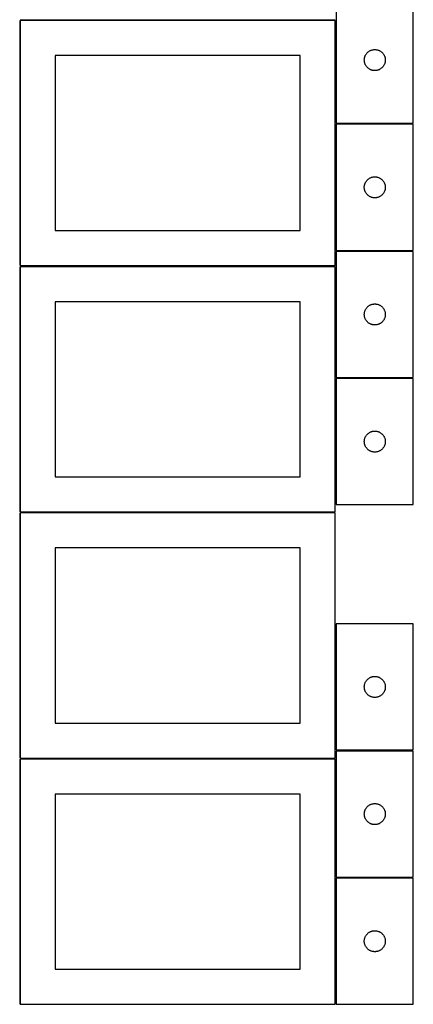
# Model space of a CAD drawing. Header units: millimetres. Extents: x 7 to 1493, y 7 to 2993.
# Tile 2 of 13: x 909 to 1471, y 7 to 1412. Entities that reach past the tile are written whole.
import ezdxf

# ---------------------------------------------------------------- set-up
doc = ezdxf.new("R2010")
doc.units = ezdxf.units.MM
doc.layers.add('COMMON', color=5, linetype='CONTINUOUS', true_color=0x0000ff)
doc.layers.add('CUT', color=7, linetype='CONTINUOUS', true_color=0x000000)

msp = doc.modelspace()

# ---------------------------------------------------------------- linework, layer by layer
at = {"layer": 'COMMON'}
for p, q in [((908.799608, 1411.123913), (908.799608, 1061.123913)), ((909.574236, 1411.873913), (1359.549609, 1411.873913)), ((1360.299609, 1262.897611), (1360.299609, 1082.897611)), ((1361.074237, 1082.14761), (1471.04961, 1082.14761)), ((908.824235, 1059.549513), (908.824235, 709.549513)), ((1360.324236, 1059.549513), (1360.324236, 901.39761)), ((1360.324236, 899.897609), (1360.324236, 719.897609)), ((1361.074237, 900.647609), (1471.074237, 900.647609)), ((908.824235, 708.049512), (908.824235, 358.049512)), ((909.574236, 708.799512), (1359.574236, 708.799512)), ((1360.324236, 549.657044), (1360.324236, 369.657044)), ((1360.324236, 368.157043), (1360.324236, 358.049512)), ((1361.074237, 368.907043), (1471.074237, 368.907043)), ((908.799608, 356.549511), (908.799608, 6.549511)), ((909.574236, 357.299511), (1359.549609, 357.299511)), ((1360.299609, 186.657042), (1360.299609, 6.657042)), ((1361.074237, 187.407042), (1471.04961, 187.407042))]:
    msp.add_line(p, q, dxfattribs=at)
at = {"layer": 'CUT'}
for p, q in [((1361.074237, 1444.603907), (1361.074237, 1264.603907)), ((1471.074237, 1264.603907), (1471.074237, 1444.603907)), ((1359.549609, 1411.123913), (909.549609, 1411.123913)), ((909.549609, 1411.123913), (909.549609, 1061.123913)), ((1359.549609, 1061.123913), (1359.549609, 1411.123913)), ((1403.629081, 1362.977563), (1404.076648, 1363.607121)), ((1404.076648, 1363.607121), (1404.55603, 1364.212805)), ((1404.55603, 1364.212805), (1405.065956, 1364.793007)), ((1405.065956, 1364.793007), (1405.605074, 1365.34619)), ((1405.605074, 1365.34619), (1406.171955, 1365.870886)), ((1406.171955, 1365.870886), (1406.765094, 1366.365704)), ((1406.765094, 1366.365704), (1407.38292, 1366.829332)), ((1407.38292, 1366.829332), (1408.023794, 1367.26054)), ((1408.023794, 1367.26054), (1408.686016, 1367.658186)), ((1408.686016, 1367.658186), (1409.36783, 1368.021213)), ((1409.36783, 1368.021213), (1410.067428, 1368.348661)), ((1410.067428, 1368.348661), (1410.782955, 1368.639659)), ((1410.782955, 1368.639659), (1411.512514, 1368.893438)), ((1411.512514, 1368.893438), (1412.25417, 1369.109323)), ((1412.25417, 1369.109323), (1413.005956, 1369.286742)), ((1413.005956, 1369.286742), (1413.765878, 1369.425225)), ((1413.765878, 1369.425225), (1414.531922, 1369.524405)), ((1414.531922, 1369.524405), (1415.302055, 1369.584018)), ((1415.302055, 1369.584018), (1416.074237, 1369.603907)), ((1416.074237, 1369.603907), (1416.846418, 1369.584018)), ((1416.846418, 1369.584018), (1417.616552, 1369.524405)), ((1417.616552, 1369.524405), (1418.382595, 1369.425225)), ((1418.382595, 1369.425225), (1419.142518, 1369.286742)), ((1419.142518, 1369.286742), (1419.894303, 1369.109323)), ((1419.894303, 1369.109323), (1420.635959, 1368.893438)), ((1420.635959, 1368.893438), (1421.365518, 1368.639659)), ((1421.365518, 1368.639659), (1422.081045, 1368.348661)), ((1422.081045, 1368.348661), (1422.780644, 1368.021213)), ((1422.780644, 1368.021213), (1423.462458, 1367.658186)), ((1423.462458, 1367.658186), (1424.12468, 1367.26054)), ((1424.12468, 1367.26054), (1424.765553, 1366.829332)), ((1424.765553, 1366.829332), (1425.383379, 1366.365704)), ((1425.383379, 1366.365704), (1425.976518, 1365.870886)), ((1425.976518, 1365.870886), (1426.543399, 1365.34619)), ((1426.543399, 1365.34619), (1427.082517, 1364.793007)), ((1427.082517, 1364.793007), (1427.592443, 1364.212805)), ((1427.592443, 1364.212805), (1428.071825, 1363.607121)), ((1428.071825, 1363.607121), (1428.519392, 1362.977563)), ((1309.549609, 1361.123913), (959.549609, 1361.123913)), ((959.549609, 1361.123913), (959.549609, 1111.123913)), ((1309.549609, 1111.123913), (1309.549609, 1361.123913)), ((1401.07921, 1354.990126), (1401.118974, 1355.761539)), ((1401.07921, 1354.217688), (1401.07921, 1354.990126)), ((1401.118974, 1353.446275), (1401.07921, 1354.217688)), ((1401.118974, 1355.761539), (1401.198397, 1356.529882)), ((1401.198397, 1352.677932), (1401.118974, 1353.446275)), ((1401.198397, 1356.529882), (1401.317267, 1357.293118)), ((1401.317267, 1351.914696), (1401.198397, 1352.677932)), ((1401.317267, 1357.293118), (1401.475271, 1358.049223)), ((1401.475271, 1351.158591), (1401.317267, 1351.914696)), ((1401.475271, 1358.049223), (1401.671989, 1358.796191)), ((1401.671989, 1350.411622), (1401.475271, 1351.158591)), ((1401.671989, 1358.796191), (1401.906898, 1359.532043)), ((1401.906898, 1349.675771), (1401.671989, 1350.411622)), ((1401.906898, 1359.532043), (1402.179377, 1360.254825)), ((1402.179377, 1348.952989), (1401.906898, 1349.675771)), ((1402.179377, 1360.254825), (1402.488703, 1360.962623)), ((1402.488703, 1360.962623), (1402.834055, 1361.653558)), ((1402.834055, 1361.653558), (1403.214517, 1362.325799)), ((1403.214517, 1362.325799), (1403.629081, 1362.977563)), ((1428.519392, 1362.977563), (1428.933956, 1362.325799)), ((1428.933956, 1362.325799), (1429.314419, 1361.653558)), ((1429.314419, 1361.653558), (1429.659771, 1360.962623)), ((1429.659771, 1360.962623), (1429.969096, 1360.254825)), ((1429.969096, 1360.254825), (1430.241575, 1359.532043)), ((1430.241575, 1349.675771), (1429.969096, 1348.952989)), ((1430.241575, 1359.532043), (1430.476485, 1358.796191)), ((1430.476485, 1350.411622), (1430.241575, 1349.675771)), ((1430.476485, 1358.796191), (1430.673202, 1358.049223)), ((1430.673202, 1351.158591), (1430.476485, 1350.411622)), ((1430.673202, 1358.049223), (1430.831206, 1357.293118)), ((1430.831206, 1351.914696), (1430.673202, 1351.158591)), ((1430.831206, 1357.293118), (1430.950077, 1356.529882)), ((1430.950077, 1352.677932), (1430.831206, 1351.914696)), ((1430.950077, 1356.529882), (1431.0295, 1355.761539)), ((1431.0295, 1353.446275), (1430.950077, 1352.677932)), ((1431.0295, 1355.761539), (1431.069264, 1354.990126)), ((1431.069264, 1354.217688), (1431.0295, 1353.446275)), ((1431.069264, 1354.990126), (1431.069264, 1354.217688)), ((1402.488703, 1348.245191), (1402.179377, 1348.952989)), ((1402.834055, 1347.554256), (1402.488703, 1348.245191)), ((1403.214517, 1346.882015), (1402.834055, 1347.554256)), ((1403.629081, 1346.230251), (1403.214517, 1346.882015)), ((1404.076648, 1345.600693), (1403.629081, 1346.230251)), ((1404.55603, 1344.995009), (1404.076648, 1345.600693)), ((1405.065956, 1344.414807), (1404.55603, 1344.995009)), ((1405.605074, 1343.861624), (1405.065956, 1344.414807)), ((1406.171955, 1343.336928), (1405.605074, 1343.861624)), ((1406.765094, 1342.84211), (1406.171955, 1343.336928)), ((1407.38292, 1342.378482), (1406.765094, 1342.84211)), ((1408.023794, 1341.947274), (1407.38292, 1342.378482)), ((1408.686016, 1341.549628), (1408.023794, 1341.947274)), ((1409.36783, 1341.186601), (1408.686016, 1341.549628)), ((1410.067428, 1340.859153), (1409.36783, 1341.186601)), ((1410.782955, 1340.568155), (1410.067428, 1340.859153)), ((1411.512514, 1340.314376), (1410.782955, 1340.568155)), ((1412.25417, 1340.098491), (1411.512514, 1340.314376)), ((1413.005956, 1339.921072), (1412.25417, 1340.098491)), ((1413.765878, 1339.782589), (1413.005956, 1339.921072)), ((1414.531922, 1339.683409), (1413.765878, 1339.782589)), ((1415.302055, 1339.623796), (1414.531922, 1339.683409)), ((1416.074237, 1339.603907), (1415.302055, 1339.623796)), ((1416.846418, 1339.623796), (1416.074237, 1339.603907)), ((1417.616552, 1339.683409), (1416.846418, 1339.623796)), ((1418.382595, 1339.782589), (1417.616552, 1339.683409)), ((1419.142518, 1339.921072), (1418.382595, 1339.782589)), ((1419.894303, 1340.098491), (1419.142518, 1339.921072)), ((1420.635959, 1340.314376), (1419.894303, 1340.098491)), ((1421.365518, 1340.568155), (1420.635959, 1340.314376)), ((1422.081045, 1340.859153), (1421.365518, 1340.568155)), ((1422.780644, 1341.186601), (1422.081045, 1340.859153)), ((1423.462458, 1341.549628), (1422.780644, 1341.186601)), ((1424.12468, 1341.947274), (1423.462458, 1341.549628)), ((1424.765553, 1342.378482), (1424.12468, 1341.947274)), ((1425.383379, 1342.84211), (1424.765553, 1342.378482)), ((1425.976518, 1343.336928), (1425.383379, 1342.84211)), ((1426.543399, 1343.861624), (1425.976518, 1343.336928)), ((1427.082517, 1344.414807), (1426.543399, 1343.861624)), ((1427.592443, 1344.995009), (1427.082517, 1344.414807)), ((1428.071825, 1345.600693), (1427.592443, 1344.995009)), ((1428.519392, 1346.230251), (1428.071825, 1345.600693)), ((1428.933956, 1346.882015), (1428.519392, 1346.230251)), ((1429.314419, 1347.554256), (1428.933956, 1346.882015)), ((1429.659771, 1348.245191), (1429.314419, 1347.554256)), ((1429.969096, 1348.952989), (1429.659771, 1348.245191)), ((1361.04961, 1262.897611), (1361.04961, 1082.897611)), ((1471.04961, 1262.897611), (1361.04961, 1262.897611)), ((1361.074237, 1264.603907), (1471.074237, 1264.603907)), ((1471.04961, 1082.897611), (1471.04961, 1262.897611)), ((1403.189891, 1180.619503), (1403.604455, 1181.271267)), ((1403.604455, 1181.271267), (1404.052021, 1181.900825)), ((1404.052021, 1181.900825), (1404.531403, 1182.506509)), ((1404.531403, 1182.506509), (1405.04133, 1183.086711)), ((1405.04133, 1183.086711), (1405.580448, 1183.639894)), ((1405.580448, 1183.639894), (1406.147328, 1184.16459)), ((1406.147328, 1184.16459), (1406.740468, 1184.659408)), ((1406.740468, 1184.659408), (1407.358294, 1185.123036)), ((1407.358294, 1185.123036), (1407.999167, 1185.554245)), ((1407.999167, 1185.554245), (1408.661389, 1185.95189)), ((1408.661389, 1185.95189), (1409.343203, 1186.314917)), ((1409.343203, 1186.314917), (1410.042801, 1186.642365)), ((1410.042801, 1186.642365), (1410.758329, 1186.933363)), ((1410.758329, 1186.933363), (1411.487888, 1187.187142)), ((1411.487888, 1187.187142), (1412.229543, 1187.403027)), ((1412.229543, 1187.403027), (1412.981329, 1187.580446)), ((1412.981329, 1187.580446), (1413.741251, 1187.71893)), ((1413.741251, 1187.71893), (1414.507295, 1187.818109)), ((1414.507295, 1187.818109), (1415.277429, 1187.877722)), ((1415.277429, 1187.877722), (1416.04961, 1187.897611)), ((1416.04961, 1187.897611), (1416.821791, 1187.877722)), ((1416.821791, 1187.877722), (1417.591925, 1187.818109)), ((1417.591925, 1187.818109), (1418.357969, 1187.71893)), ((1418.357969, 1187.71893), (1419.117891, 1187.580446)), ((1419.117891, 1187.580446), (1419.869677, 1187.403027)), ((1419.869677, 1187.403027), (1420.611332, 1187.187142)), ((1420.611332, 1187.187142), (1421.340891, 1186.933363)), ((1421.340891, 1186.933363), (1422.056419, 1186.642365)), ((1422.056419, 1186.642365), (1422.756017, 1186.314917)), ((1422.756017, 1186.314917), (1423.437831, 1185.95189)), ((1423.437831, 1185.95189), (1424.100053, 1185.554245)), ((1424.100053, 1185.554245), (1424.740926, 1185.123036)), ((1424.740926, 1185.123036), (1425.358752, 1184.659408)), ((1425.358752, 1184.659408), (1425.951892, 1184.16459)), ((1425.951892, 1184.16459), (1426.518772, 1183.639894)), ((1426.518772, 1183.639894), (1427.05789, 1183.086711)), ((1427.05789, 1183.086711), (1427.567817, 1182.506509)), ((1427.567817, 1182.506509), (1428.047199, 1181.900825)), ((1428.047199, 1181.900825), (1428.494765, 1181.271267)), ((1428.494765, 1181.271267), (1428.909329, 1180.619503)), ((1401.054583, 1173.28383), (1401.094347, 1174.055243)), ((1401.054583, 1172.511392), (1401.054583, 1173.28383)), ((1401.094347, 1171.739979), (1401.054583, 1172.511392)), ((1401.094347, 1174.055243), (1401.17377, 1174.823586)), ((1401.17377, 1170.971636), (1401.094347, 1171.739979)), ((1401.17377, 1174.823586), (1401.292641, 1175.586823)), ((1401.292641, 1170.2084), (1401.17377, 1170.971636)), ((1401.292641, 1175.586823), (1401.450644, 1176.342927)), ((1401.450644, 1169.452295), (1401.292641, 1170.2084)), ((1401.450644, 1176.342927), (1401.647362, 1177.089896)), ((1401.647362, 1168.705327), (1401.450644, 1169.452295)), ((1401.647362, 1177.089896), (1401.882272, 1177.825747)), ((1401.882272, 1167.969475), (1401.647362, 1168.705327)), ((1401.882272, 1177.825747), (1402.15475, 1178.54853)), ((1402.15475, 1167.246693), (1401.882272, 1167.969475)), ((1402.15475, 1178.54853), (1402.464076, 1179.256327)), ((1402.464076, 1166.538895), (1402.15475, 1167.246693)), ((1402.464076, 1179.256327), (1402.809428, 1179.947262)), ((1402.809428, 1179.947262), (1403.189891, 1180.619503)), ((1428.909329, 1180.619503), (1429.289792, 1179.947262)), ((1429.289792, 1179.947262), (1429.635144, 1179.256327)), ((1429.635144, 1179.256327), (1429.94447, 1178.54853)), ((1429.94447, 1167.246693), (1429.635144, 1166.538895)), ((1429.94447, 1178.54853), (1430.216948, 1177.825747)), ((1430.216948, 1167.969475), (1429.94447, 1167.246693)), ((1430.216948, 1177.825747), (1430.451858, 1177.089896)), ((1430.451858, 1168.705327), (1430.216948, 1167.969475)), ((1430.451858, 1177.089896), (1430.648576, 1176.342927)), ((1430.648576, 1169.452295), (1430.451858, 1168.705327)), ((1430.648576, 1176.342927), (1430.806579, 1175.586823)), ((1430.806579, 1170.2084), (1430.648576, 1169.452295)), ((1430.806579, 1175.586823), (1430.92545, 1174.823586)), ((1430.92545, 1170.971636), (1430.806579, 1170.2084)), ((1430.92545, 1174.823586), (1431.004873, 1174.055243)), ((1431.004873, 1171.739979), (1430.92545, 1170.971636)), ((1431.004873, 1174.055243), (1431.044637, 1173.28383)), ((1431.044637, 1172.511392), (1431.004873, 1171.739979)), ((1431.044637, 1173.28383), (1431.044637, 1172.511392)), ((1402.809428, 1165.84796), (1402.464076, 1166.538895)), ((1403.189891, 1165.175719), (1402.809428, 1165.84796)), ((1403.604455, 1164.523955), (1403.189891, 1165.175719)), ((1404.052021, 1163.894397), (1403.604455, 1164.523955)), ((1404.531403, 1163.288713), (1404.052021, 1163.894397)), ((1405.04133, 1162.708511), (1404.531403, 1163.288713)), ((1405.580448, 1162.155328), (1405.04133, 1162.708511)), ((1406.147328, 1161.630632), (1405.580448, 1162.155328)), ((1406.740468, 1161.135814), (1406.147328, 1161.630632)), ((1407.358294, 1160.672186), (1406.740468, 1161.135814)), ((1407.999167, 1160.240978), (1407.358294, 1160.672186)), ((1408.661389, 1159.843333), (1407.999167, 1160.240978)), ((1409.343203, 1159.480305), (1408.661389, 1159.843333)), ((1410.042801, 1159.152858), (1409.343203, 1159.480305)), ((1410.758329, 1158.861859), (1410.042801, 1159.152858)), ((1411.487888, 1158.60808), (1410.758329, 1158.861859)), ((1412.229543, 1158.392195), (1411.487888, 1158.60808)), ((1412.981329, 1158.214776), (1412.229543, 1158.392195)), ((1413.741251, 1158.076293), (1412.981329, 1158.214776)), ((1414.507295, 1157.977113), (1413.741251, 1158.076293)), ((1415.277429, 1157.9175), (1414.507295, 1157.977113)), ((1416.04961, 1157.897611), (1415.277429, 1157.9175)), ((1416.821791, 1157.9175), (1416.04961, 1157.897611)), ((1417.591925, 1157.977113), (1416.821791, 1157.9175)), ((1418.357969, 1158.076293), (1417.591925, 1157.977113)), ((1419.117891, 1158.214776), (1418.357969, 1158.076293)), ((1419.869677, 1158.392195), (1419.117891, 1158.214776)), ((1420.611332, 1158.60808), (1419.869677, 1158.392195)), ((1421.340891, 1158.861859), (1420.611332, 1158.60808)), ((1422.056419, 1159.152858), (1421.340891, 1158.861859)), ((1422.756017, 1159.480305), (1422.056419, 1159.152858)), ((1423.437831, 1159.843333), (1422.756017, 1159.480305)), ((1424.100053, 1160.240978), (1423.437831, 1159.843333)), ((1424.740926, 1160.672186), (1424.100053, 1160.240978)), ((1425.358752, 1161.135814), (1424.740926, 1160.672186)), ((1425.951892, 1161.630632), (1425.358752, 1161.135814)), ((1426.518772, 1162.155328), (1425.951892, 1161.630632)), ((1427.05789, 1162.708511), (1426.518772, 1162.155328)), ((1427.567817, 1163.288713), (1427.05789, 1162.708511)), ((1428.047199, 1163.894397), (1427.567817, 1163.288713)), ((1428.494765, 1164.523955), (1428.047199, 1163.894397)), ((1428.909329, 1165.175719), (1428.494765, 1164.523955)), ((1429.289792, 1165.84796), (1428.909329, 1165.175719)), ((1429.635144, 1166.538895), (1429.289792, 1165.84796)), ((959.549609, 1111.123913), (1309.549609, 1111.123913)), ((1361.04961, 1082.897611), (1471.04961, 1082.897611)), ((1471.074237, 1081.39761), (1361.074237, 1081.39761)), ((1361.074237, 1081.39761), (1361.074237, 901.39761)), ((1471.074237, 901.39761), (1471.074237, 1081.39761)), ((909.549609, 1061.123913), (1359.549609, 1061.123913)), ((1359.574236, 1059.549513), (909.574236, 1059.549513)), ((909.574236, 1059.549513), (909.574236, 709.549513)), ((1359.574236, 709.549513), (1359.574236, 1059.549513)), ((1309.574236, 1009.549513), (959.574236, 1009.549513)), ((959.574236, 1009.549513), (959.574236, 759.549513)), ((1309.574236, 759.549513), (1309.574236, 1009.549513)), ((1402.488703, 997.756326), (1402.834055, 998.447261)), ((1402.834055, 998.447261), (1403.214517, 999.119502)), ((1403.214517, 999.119502), (1403.629081, 999.771266)), ((1403.629081, 999.771266), (1404.076648, 1000.400824)), ((1404.076648, 1000.400824), (1404.55603, 1001.006508)), ((1404.55603, 1001.006508), (1405.065956, 1001.58671)), ((1405.065956, 1001.58671), (1405.605074, 1002.139893)), ((1405.605074, 1002.139893), (1406.171955, 1002.664589)), ((1406.171955, 1002.664589), (1406.765094, 1003.159407)), ((1406.765094, 1003.159407), (1407.38292, 1003.623035)), ((1407.38292, 1003.623035), (1408.023794, 1004.054244)), ((1408.023794, 1004.054244), (1408.686016, 1004.451889)), ((1408.686016, 1004.451889), (1409.36783, 1004.814916)), ((1409.36783, 1004.814916), (1410.067428, 1005.142364)), ((1410.067428, 1005.142364), (1410.782955, 1005.433362)), ((1410.782955, 1005.433362), (1411.512514, 1005.687141)), ((1411.512514, 1005.687141), (1412.25417, 1005.903026)), ((1412.25417, 1005.903026), (1413.005956, 1006.080445)), ((1413.005956, 1006.080445), (1413.765878, 1006.218929)), ((1413.765878, 1006.218929), (1414.531922, 1006.318108)), ((1414.531922, 1006.318108), (1415.302055, 1006.377721)), ((1415.302055, 1006.377721), (1416.074237, 1006.39761)), ((1416.074237, 1006.39761), (1416.846418, 1006.377721)), ((1416.846418, 1006.377721), (1417.616552, 1006.318108)), ((1417.616552, 1006.318108), (1418.382595, 1006.218929)), ((1418.382595, 1006.218929), (1419.142518, 1006.080445)), ((1419.142518, 1006.080445), (1419.894303, 1005.903026)), ((1419.894303, 1005.903026), (1420.635959, 1005.687141)), ((1420.635959, 1005.687141), (1421.365518, 1005.433362)), ((1421.365518, 1005.433362), (1422.081045, 1005.142364)), ((1422.081045, 1005.142364), (1422.780644, 1004.814916)), ((1422.780644, 1004.814916), (1423.462458, 1004.451889)), ((1423.462458, 1004.451889), (1424.12468, 1004.054244)), ((1424.12468, 1004.054244), (1424.765553, 1003.623035)), ((1424.765553, 1003.623035), (1425.383379, 1003.159407)), ((1425.383379, 1003.159407), (1425.976518, 1002.664589)), ((1425.976518, 1002.664589), (1426.543399, 1002.139893)), ((1426.543399, 1002.139893), (1427.082517, 1001.58671)), ((1427.082517, 1001.58671), (1427.592443, 1001.006508)), ((1427.592443, 1001.006508), (1428.071825, 1000.400824)), ((1428.071825, 1000.400824), (1428.519392, 999.771266)), ((1428.519392, 999.771266), (1428.933956, 999.119502)), ((1428.933956, 999.119502), (1429.314419, 998.447261)), ((1429.314419, 998.447261), (1429.659771, 997.756326)), ((1401.07921, 991.783829), (1401.118974, 992.555242)), ((1401.07921, 991.011391), (1401.07921, 991.783829)), ((1401.118974, 990.239978), (1401.07921, 991.011391)), ((1401.118974, 992.555242), (1401.198397, 993.323585)), ((1401.198397, 989.471635), (1401.118974, 990.239978)), ((1401.198397, 993.323585), (1401.317267, 994.086822)), ((1401.317267, 988.708399), (1401.198397, 989.471635)), ((1401.317267, 994.086822), (1401.475271, 994.842926)), ((1401.475271, 987.952294), (1401.317267, 988.708399)), ((1401.475271, 994.842926), (1401.671989, 995.589895)), ((1401.671989, 987.205326), (1401.475271, 987.952294)), ((1401.671989, 995.589895), (1401.906898, 996.325746)), ((1401.906898, 986.469474), (1401.671989, 987.205326)), ((1401.906898, 996.325746), (1402.179377, 997.048529)), ((1402.179377, 985.746692), (1401.906898, 986.469474)), ((1402.179377, 997.048529), (1402.488703, 997.756326)), ((1402.488703, 985.038894), (1402.179377, 985.746692)), ((1402.834055, 984.347959), (1402.488703, 985.038894)), ((1403.214517, 983.675718), (1402.834055, 984.347959)), ((1429.314419, 984.347959), (1428.933956, 983.675718)), ((1429.659771, 985.038894), (1429.314419, 984.347959)), ((1429.659771, 997.756326), (1429.969096, 997.048529)), ((1429.969096, 985.746692), (1429.659771, 985.038894)), ((1429.969096, 997.048529), (1430.241575, 996.325746)), ((1430.241575, 986.469474), (1429.969096, 985.746692)), ((1430.241575, 996.325746), (1430.476485, 995.589895)), ((1430.476485, 987.205326), (1430.241575, 986.469474)), ((1430.476485, 995.589895), (1430.673202, 994.842926)), ((1430.673202, 987.952294), (1430.476485, 987.205326)), ((1430.673202, 994.842926), (1430.831206, 994.086822)), ((1430.831206, 988.708399), (1430.673202, 987.952294)), ((1430.831206, 994.086822), (1430.950077, 993.323585)), ((1430.950077, 989.471635), (1430.831206, 988.708399)), ((1430.950077, 993.323585), (1431.0295, 992.555242)), ((1431.0295, 990.239978), (1430.950077, 989.471635)), ((1431.0295, 992.555242), (1431.069264, 991.783829)), ((1431.069264, 991.011391), (1431.0295, 990.239978)), ((1431.069264, 991.783829), (1431.069264, 991.011391)), ((1403.629081, 983.023954), (1403.214517, 983.675718)), ((1404.076648, 982.394396), (1403.629081, 983.023954)), ((1404.55603, 981.788712), (1404.076648, 982.394396)), ((1405.065956, 981.20851), (1404.55603, 981.788712)), ((1405.605074, 980.655327), (1405.065956, 981.20851)), ((1406.171955, 980.130631), (1405.605074, 980.655327)), ((1406.765094, 979.635813), (1406.171955, 980.130631)), ((1407.38292, 979.172185), (1406.765094, 979.635813)), ((1408.023794, 978.740977), (1407.38292, 979.172185)), ((1408.686016, 978.343332), (1408.023794, 978.740977)), ((1409.36783, 977.980304), (1408.686016, 978.343332)), ((1410.067428, 977.652857), (1409.36783, 977.980304)), ((1410.782955, 977.361858), (1410.067428, 977.652857)), ((1411.512514, 977.108079), (1410.782955, 977.361858)), ((1412.25417, 976.892194), (1411.512514, 977.108079)), ((1413.005956, 976.714775), (1412.25417, 976.892194)), ((1413.765878, 976.576292), (1413.005956, 976.714775)), ((1414.531922, 976.477112), (1413.765878, 976.576292)), ((1415.302055, 976.417499), (1414.531922, 976.477112)), ((1416.074237, 976.39761), (1415.302055, 976.417499)), ((1416.846418, 976.417499), (1416.074237, 976.39761)), ((1417.616552, 976.477112), (1416.846418, 976.417499)), ((1418.382595, 976.576292), (1417.616552, 976.477112)), ((1419.142518, 976.714775), (1418.382595, 976.576292)), ((1419.894303, 976.892194), (1419.142518, 976.714775)), ((1420.635959, 977.108079), (1419.894303, 976.892194)), ((1421.365518, 977.361858), (1420.635959, 977.108079)), ((1422.081045, 977.652857), (1421.365518, 977.361858)), ((1422.780644, 977.980304), (1422.081045, 977.652857)), ((1423.462458, 978.343332), (1422.780644, 977.980304)), ((1424.12468, 978.740977), (1423.462458, 978.343332)), ((1424.765553, 979.172185), (1424.12468, 978.740977)), ((1425.383379, 979.635813), (1424.765553, 979.172185)), ((1425.976518, 980.130631), (1425.383379, 979.635813)), ((1426.543399, 980.655327), (1425.976518, 980.130631)), ((1427.082517, 981.20851), (1426.543399, 980.655327)), ((1427.592443, 981.788712), (1427.082517, 981.20851)), ((1428.071825, 982.394396), (1427.592443, 981.788712)), ((1428.519392, 983.023954), (1428.071825, 982.394396)), ((1428.933956, 983.675718), (1428.519392, 983.023954)), ((1361.074237, 901.39761), (1471.074237, 901.39761)), ((1361.074237, 899.897609), (1361.074237, 719.897609)), ((1471.074237, 899.897609), (1361.074237, 899.897609)), ((1471.074237, 719.897609), (1471.074237, 899.897609)), ((1401.906898, 814.825745), (1402.179377, 815.548528)), ((1402.179377, 815.548528), (1402.488703, 816.256325)), ((1402.488703, 816.256325), (1402.834055, 816.94726)), ((1402.834055, 816.94726), (1403.214517, 817.619501)), ((1403.214517, 817.619501), (1403.629081, 818.271265)), ((1403.629081, 818.271265), (1404.076648, 818.900823)), ((1404.076648, 818.900823), (1404.55603, 819.506507)), ((1404.55603, 819.506507), (1405.065956, 820.086709)), ((1405.065956, 820.086709), (1405.605074, 820.639892)), ((1405.605074, 820.639892), (1406.171955, 821.164588)), ((1406.171955, 821.164588), (1406.765094, 821.659406)), ((1406.765094, 821.659406), (1407.38292, 822.123034)), ((1407.38292, 822.123034), (1408.023794, 822.554243)), ((1408.023794, 822.554243), (1408.686016, 822.951888)), ((1408.686016, 822.951888), (1409.36783, 823.314915)), ((1409.36783, 823.314915), (1410.067428, 823.642363)), ((1410.067428, 823.642363), (1410.782955, 823.933361)), ((1410.782955, 823.933361), (1411.512514, 824.18714)), ((1411.512514, 824.18714), (1412.25417, 824.403025)), ((1412.25417, 824.403025), (1413.005956, 824.580444)), ((1413.005956, 824.580444), (1413.765878, 824.718928)), ((1413.765878, 824.718928), (1414.531922, 824.818107)), ((1414.531922, 824.818107), (1415.302055, 824.87772)), ((1415.302055, 824.87772), (1416.074237, 824.897609)), ((1416.074237, 824.897609), (1416.846418, 824.87772)), ((1416.846418, 824.87772), (1417.616552, 824.818107)), ((1417.616552, 824.818107), (1418.382595, 824.718928)), ((1418.382595, 824.718928), (1419.142518, 824.580444)), ((1419.142518, 824.580444), (1419.894303, 824.403025)), ((1419.894303, 824.403025), (1420.635959, 824.18714)), ((1420.635959, 824.18714), (1421.365518, 823.933361)), ((1421.365518, 823.933361), (1422.081045, 823.642363)), ((1422.081045, 823.642363), (1422.780644, 823.314915)), ((1422.780644, 823.314915), (1423.462458, 822.951888)), ((1423.462458, 822.951888), (1424.12468, 822.554243)), ((1424.12468, 822.554243), (1424.765553, 822.123034)), ((1424.765553, 822.123034), (1425.383379, 821.659406)), ((1425.383379, 821.659406), (1425.976518, 821.164588)), ((1425.976518, 821.164588), (1426.543399, 820.639892)), ((1426.543399, 820.639892), (1427.082517, 820.086709)), ((1427.082517, 820.086709), (1427.592443, 819.506507)), ((1427.592443, 819.506507), (1428.071825, 818.900823)), ((1428.071825, 818.900823), (1428.519392, 818.271265)), ((1428.519392, 818.271265), (1428.933956, 817.619501)), ((1428.933956, 817.619501), (1429.314419, 816.94726)), ((1429.314419, 816.94726), (1429.659771, 816.256325)), ((1429.659771, 816.256325), (1429.969096, 815.548528)), ((1429.969096, 815.548528), (1430.241575, 814.825745)), ((1401.07921, 810.283828), (1401.118974, 811.055241)), ((1401.07921, 809.51139), (1401.07921, 810.283828)), ((1401.118974, 808.739977), (1401.07921, 809.51139)), ((1401.118974, 811.055241), (1401.198397, 811.823584)), ((1401.198397, 807.971634), (1401.118974, 808.739977)), ((1401.198397, 811.823584), (1401.317267, 812.586821)), ((1401.317267, 807.208398), (1401.198397, 807.971634)), ((1401.317267, 812.586821), (1401.475271, 813.342925)), ((1401.475271, 806.452293), (1401.317267, 807.208398)), ((1401.475271, 813.342925), (1401.671989, 814.089894)), ((1401.671989, 805.705325), (1401.475271, 806.452293)), ((1401.671989, 814.089894), (1401.906898, 814.825745)), ((1401.906898, 804.969473), (1401.671989, 805.705325)), ((1402.179377, 804.246691), (1401.906898, 804.969473)), ((1402.488703, 803.538893), (1402.179377, 804.246691)), ((1402.834055, 802.847958), (1402.488703, 803.538893)), ((1403.214517, 802.175717), (1402.834055, 802.847958)), ((1403.629081, 801.523953), (1403.214517, 802.175717)), ((1404.076648, 800.894395), (1403.629081, 801.523953)), ((1428.519392, 801.523953), (1428.071825, 800.894395)), ((1428.933956, 802.175717), (1428.519392, 801.523953)), ((1429.314419, 802.847958), (1428.933956, 802.175717)), ((1429.659771, 803.538893), (1429.314419, 802.847958)), ((1429.969096, 804.246691), (1429.659771, 803.538893)), ((1430.241575, 804.969473), (1429.969096, 804.246691)), ((1430.241575, 814.825745), (1430.476485, 814.089894)), ((1430.476485, 805.705325), (1430.241575, 804.969473)), ((1430.476485, 814.089894), (1430.673202, 813.342925)), ((1430.673202, 806.452293), (1430.476485, 805.705325)), ((1430.673202, 813.342925), (1430.831206, 812.586821)), ((1430.831206, 807.208398), (1430.673202, 806.452293)), ((1430.831206, 812.586821), (1430.950077, 811.823584)), ((1430.950077, 807.971634), (1430.831206, 807.208398)), ((1430.950077, 811.823584), (1431.0295, 811.055241)), ((1431.0295, 808.739977), (1430.950077, 807.971634)), ((1431.0295, 811.055241), (1431.069264, 810.283828)), ((1431.069264, 809.51139), (1431.0295, 808.739977)), ((1431.069264, 810.283828), (1431.069264, 809.51139)), ((1404.55603, 800.288711), (1404.076648, 800.894395)), ((1405.065956, 799.708509), (1404.55603, 800.288711)), ((1405.605074, 799.155326), (1405.065956, 799.708509)), ((1406.171955, 798.63063), (1405.605074, 799.155326)), ((1406.765094, 798.135812), (1406.171955, 798.63063)), ((1407.38292, 797.672184), (1406.765094, 798.135812)), ((1408.023794, 797.240976), (1407.38292, 797.672184)), ((1408.686016, 796.843331), (1408.023794, 797.240976)), ((1409.36783, 796.480303), (1408.686016, 796.843331)), ((1410.067428, 796.152856), (1409.36783, 796.480303)), ((1410.782955, 795.861857), (1410.067428, 796.152856)), ((1411.512514, 795.608078), (1410.782955, 795.861857)), ((1412.25417, 795.392193), (1411.512514, 795.608078)), ((1413.005956, 795.214774), (1412.25417, 795.392193)), ((1413.765878, 795.076291), (1413.005956, 795.214774)), ((1414.531922, 794.977111), (1413.765878, 795.076291)), ((1415.302055, 794.917498), (1414.531922, 794.977111)), ((1416.074237, 794.897609), (1415.302055, 794.917498)), ((1416.846418, 794.917498), (1416.074237, 794.897609)), ((1417.616552, 794.977111), (1416.846418, 794.917498)), ((1418.382595, 795.076291), (1417.616552, 794.977111)), ((1419.142518, 795.214774), (1418.382595, 795.076291)), ((1419.894303, 795.392193), (1419.142518, 795.214774)), ((1420.635959, 795.608078), (1419.894303, 795.392193)), ((1421.365518, 795.861857), (1420.635959, 795.608078)), ((1422.081045, 796.152856), (1421.365518, 795.861857)), ((1422.780644, 796.480303), (1422.081045, 796.152856)), ((1423.462458, 796.843331), (1422.780644, 796.480303)), ((1424.12468, 797.240976), (1423.462458, 796.843331)), ((1424.765553, 797.672184), (1424.12468, 797.240976)), ((1425.383379, 798.135812), (1424.765553, 797.672184)), ((1425.976518, 798.63063), (1425.383379, 798.135812)), ((1426.543399, 799.155326), (1425.976518, 798.63063)), ((1427.082517, 799.708509), (1426.543399, 799.155326)), ((1427.592443, 800.288711), (1427.082517, 799.708509)), ((1428.071825, 800.894395), (1427.592443, 800.288711)), ((959.574236, 759.549513), (1309.574236, 759.549513)), ((1361.074237, 719.897609), (1471.074237, 719.897609)), ((909.574236, 709.549513), (1359.574236, 709.549513)), ((1359.574236, 708.049512), (909.574236, 708.049512)), ((909.574236, 708.049512), (909.574236, 358.049512)), ((1359.574236, 358.049512), (1359.574236, 708.049512)), ((1309.574236, 658.049512), (959.574236, 658.049512)), ((959.574236, 658.049512), (959.574236, 408.049512)), ((1309.574236, 408.049512), (1309.574236, 658.049512)), ((1471.074237, 549.657044), (1361.074237, 549.657044)), ((1361.074237, 549.657044), (1361.074237, 369.657044)), ((1471.074237, 369.657044), (1471.074237, 549.657044)), ((1401.671989, 463.849328), (1401.906898, 464.58518)), ((1401.906898, 464.58518), (1402.179377, 465.307962)), ((1402.179377, 465.307962), (1402.488703, 466.01576)), ((1402.488703, 466.01576), (1402.834055, 466.706695)), ((1402.834055, 466.706695), (1403.214517, 467.378936)), ((1403.214517, 467.378936), (1403.629081, 468.0307)), ((1403.629081, 468.0307), (1404.076648, 468.660258)), ((1404.076648, 468.660258), (1404.55603, 469.265942)), ((1404.55603, 469.265942), (1405.065956, 469.846144)), ((1405.065956, 469.846144), (1405.605074, 470.399327)), ((1405.605074, 470.399327), (1406.171955, 470.924023)), ((1406.171955, 470.924023), (1406.765094, 471.418841)), ((1406.765094, 471.418841), (1407.38292, 471.882469)), ((1407.38292, 471.882469), (1408.023794, 472.313677)), ((1408.023794, 472.313677), (1408.686016, 472.711322)), ((1408.686016, 472.711322), (1409.36783, 473.07435)), ((1409.36783, 473.07435), (1410.067428, 473.401797)), ((1410.067428, 473.401797), (1410.782955, 473.692796)), ((1410.782955, 473.692796), (1411.512514, 473.946575)), ((1411.512514, 473.946575), (1412.25417, 474.16246)), ((1412.25417, 474.16246), (1413.005956, 474.339879)), ((1413.005956, 474.339879), (1413.765878, 474.478362)), ((1413.765878, 474.478362), (1414.531922, 474.577542)), ((1414.531922, 474.577542), (1415.302055, 474.637155)), ((1415.302055, 474.637155), (1416.074237, 474.657044)), ((1416.074237, 474.657044), (1416.846418, 474.637155)), ((1416.846418, 474.637155), (1417.616552, 474.577542)), ((1417.616552, 474.577542), (1418.382595, 474.478362)), ((1418.382595, 474.478362), (1419.142518, 474.339879)), ((1419.142518, 474.339879), (1419.894303, 474.16246)), ((1419.894303, 474.16246), (1420.635959, 473.946575)), ((1420.635959, 473.946575), (1421.365518, 473.692796)), ((1421.365518, 473.692796), (1422.081045, 473.401797)), ((1422.081045, 473.401797), (1422.780644, 473.07435)), ((1422.780644, 473.07435), (1423.462458, 472.711322)), ((1423.462458, 472.711322), (1424.12468, 472.313677)), ((1424.12468, 472.313677), (1424.765553, 471.882469)), ((1424.765553, 471.882469), (1425.383379, 471.418841)), ((1425.383379, 471.418841), (1425.976518, 470.924023)), ((1425.976518, 470.924023), (1426.543399, 470.399327)), ((1426.543399, 470.399327), (1427.082517, 469.846144)), ((1427.082517, 469.846144), (1427.592443, 469.265942)), ((1427.592443, 469.265942), (1428.071825, 468.660258)), ((1428.071825, 468.660258), (1428.519392, 468.0307)), ((1428.519392, 468.0307), (1428.933956, 467.378936)), ((1428.933956, 467.378936), (1429.314419, 466.706695)), ((1429.314419, 466.706695), (1429.659771, 466.01576)), ((1429.659771, 466.01576), (1429.969096, 465.307962)), ((1429.969096, 465.307962), (1430.241575, 464.58518)), ((1430.241575, 464.58518), (1430.476485, 463.849328)), ((1401.07921, 460.043263), (1401.118974, 460.814676)), ((1401.07921, 459.270825), (1401.07921, 460.043263)), ((1401.118974, 458.499412), (1401.07921, 459.270825)), ((1401.118974, 460.814676), (1401.198397, 461.583019)), ((1401.198397, 457.731069), (1401.118974, 458.499412)), ((1401.198397, 461.583019), (1401.317267, 462.346255)), ((1401.317267, 456.967832), (1401.198397, 457.731069)), ((1401.317267, 462.346255), (1401.475271, 463.10236)), ((1401.475271, 456.211728), (1401.317267, 456.967832)), ((1401.475271, 463.10236), (1401.671989, 463.849328)), ((1401.671989, 455.464759), (1401.475271, 456.211728)), ((1401.906898, 454.728908), (1401.671989, 455.464759)), ((1402.179377, 454.006125), (1401.906898, 454.728908)), ((1402.488703, 453.298328), (1402.179377, 454.006125)), ((1402.834055, 452.607393), (1402.488703, 453.298328)), ((1403.214517, 451.935152), (1402.834055, 452.607393)), ((1403.629081, 451.283388), (1403.214517, 451.935152)), ((1404.076648, 450.65383), (1403.629081, 451.283388)), ((1404.55603, 450.048146), (1404.076648, 450.65383)), ((1405.065956, 449.467944), (1404.55603, 450.048146)), ((1427.592443, 450.048146), (1427.082517, 449.467944)), ((1428.071825, 450.65383), (1427.592443, 450.048146)), ((1428.519392, 451.283388), (1428.071825, 450.65383)), ((1428.933956, 451.935152), (1428.519392, 451.283388)), ((1429.314419, 452.607393), (1428.933956, 451.935152)), ((1429.659771, 453.298328), (1429.314419, 452.607393)), ((1429.969096, 454.006125), (1429.659771, 453.298328)), ((1430.241575, 454.728908), (1429.969096, 454.006125)), ((1430.476485, 455.464759), (1430.241575, 454.728908)), ((1430.476485, 463.849328), (1430.673202, 463.10236)), ((1430.673202, 456.211728), (1430.476485, 455.464759)), ((1430.673202, 463.10236), (1430.831206, 462.346255)), ((1430.831206, 456.967832), (1430.673202, 456.211728)), ((1430.831206, 462.346255), (1430.950077, 461.583019)), ((1430.950077, 457.731069), (1430.831206, 456.967832)), ((1430.950077, 461.583019), (1431.0295, 460.814676)), ((1431.0295, 458.499412), (1430.950077, 457.731069)), ((1431.0295, 460.814676), (1431.069264, 460.043263)), ((1431.069264, 459.270825), (1431.0295, 458.499412)), ((1431.069264, 460.043263), (1431.069264, 459.270825)), ((1405.605074, 448.914761), (1405.065956, 449.467944)), ((1406.171955, 448.390065), (1405.605074, 448.914761)), ((1406.765094, 447.895247), (1406.171955, 448.390065)), ((1407.38292, 447.431619), (1406.765094, 447.895247)), ((1408.023794, 447.00041), (1407.38292, 447.431619)), ((1408.686016, 446.602765), (1408.023794, 447.00041)), ((1409.36783, 446.239738), (1408.686016, 446.602765)), ((1410.067428, 445.91229), (1409.36783, 446.239738)), ((1410.782955, 445.621292), (1410.067428, 445.91229)), ((1411.512514, 445.367513), (1410.782955, 445.621292)), ((1412.25417, 445.151628), (1411.512514, 445.367513)), ((1413.005956, 444.974209), (1412.25417, 445.151628)), ((1413.765878, 444.835725), (1413.005956, 444.974209)), ((1414.531922, 444.736546), (1413.765878, 444.835725)), ((1415.302055, 444.676933), (1414.531922, 444.736546)), ((1416.074237, 444.657044), (1415.302055, 444.676933)), ((1416.846418, 444.676933), (1416.074237, 444.657044)), ((1417.616552, 444.736546), (1416.846418, 444.676933)), ((1418.382595, 444.835725), (1417.616552, 444.736546)), ((1419.142518, 444.974209), (1418.382595, 444.835725)), ((1419.894303, 445.151628), (1419.142518, 444.974209)), ((1420.635959, 445.367513), (1419.894303, 445.151628)), ((1421.365518, 445.621292), (1420.635959, 445.367513)), ((1422.081045, 445.91229), (1421.365518, 445.621292)), ((1422.780644, 446.239738), (1422.081045, 445.91229)), ((1423.462458, 446.602765), (1422.780644, 446.239738)), ((1424.12468, 447.00041), (1423.462458, 446.602765)), ((1424.765553, 447.431619), (1424.12468, 447.00041)), ((1425.383379, 447.895247), (1424.765553, 447.431619)), ((1425.976518, 448.390065), (1425.383379, 447.895247)), ((1426.543399, 448.914761), (1425.976518, 448.390065)), ((1427.082517, 449.467944), (1426.543399, 448.914761)), ((959.574236, 408.049512), (1309.574236, 408.049512)), ((1361.074237, 369.657044), (1471.074237, 369.657044)), ((1471.074237, 368.157043), (1361.074237, 368.157043)), ((1361.074237, 368.157043), (1361.074237, 188.157043)), ((1471.074237, 188.157043), (1471.074237, 368.157043)), ((1359.549609, 356.549511), (909.549609, 356.549511)), ((909.549609, 356.549511), (909.549609, 6.549511)), ((909.574236, 358.049512), (1359.574236, 358.049512)), ((1359.549609, 6.549511), (1359.549609, 356.549511)), ((1309.549609, 306.549511), (959.549609, 306.549511)), ((959.549609, 306.549511), (959.549609, 56.549511)), ((1309.549609, 56.549511), (1309.549609, 306.549511)), ((1401.317267, 280.846254), (1401.475271, 281.602359)), ((1401.475271, 281.602359), (1401.671989, 282.349327)), ((1401.671989, 282.349327), (1401.906898, 283.085179)), ((1401.906898, 283.085179), (1402.179377, 283.807961)), ((1402.179377, 283.807961), (1402.488703, 284.515759)), ((1402.488703, 284.515759), (1402.834055, 285.206694)), ((1402.834055, 285.206694), (1403.214517, 285.878935)), ((1403.214517, 285.878935), (1403.629081, 286.530699)), ((1403.629081, 286.530699), (1404.076648, 287.160257)), ((1404.076648, 287.160257), (1404.55603, 287.765941)), ((1404.55603, 287.765941), (1405.065956, 288.346143)), ((1405.065956, 288.346143), (1405.605074, 288.899326)), ((1405.605074, 288.899326), (1406.171955, 289.424022)), ((1406.171955, 289.424022), (1406.765094, 289.91884)), ((1406.765094, 289.91884), (1407.38292, 290.382468)), ((1407.38292, 290.382468), (1408.023794, 290.813676)), ((1408.023794, 290.813676), (1408.686016, 291.211321)), ((1408.686016, 291.211321), (1409.36783, 291.574349)), ((1409.36783, 291.574349), (1410.067428, 291.901796)), ((1410.067428, 291.901796), (1410.782955, 292.192795)), ((1410.782955, 292.192795), (1411.512514, 292.446574)), ((1411.512514, 292.446574), (1412.25417, 292.662459)), ((1412.25417, 292.662459), (1413.005956, 292.839878)), ((1413.005956, 292.839878), (1413.765878, 292.978361)), ((1413.765878, 292.978361), (1414.531922, 293.077541)), ((1414.531922, 293.077541), (1415.302055, 293.137154)), ((1415.302055, 293.137154), (1416.074237, 293.157043)), ((1416.074237, 293.157043), (1416.846418, 293.137154)), ((1416.846418, 293.137154), (1417.616552, 293.077541)), ((1417.616552, 293.077541), (1418.382595, 292.978361)), ((1418.382595, 292.978361), (1419.142518, 292.839878)), ((1419.142518, 292.839878), (1419.894303, 292.662459)), ((1419.894303, 292.662459), (1420.635959, 292.446574)), ((1420.635959, 292.446574), (1421.365518, 292.192795)), ((1421.365518, 292.192795), (1422.081045, 291.901796)), ((1422.081045, 291.901796), (1422.780644, 291.574349)), ((1422.780644, 291.574349), (1423.462458, 291.211321)), ((1423.462458, 291.211321), (1424.12468, 290.813676)), ((1424.12468, 290.813676), (1424.765553, 290.382468)), ((1424.765553, 290.382468), (1425.383379, 289.91884)), ((1425.383379, 289.91884), (1425.976518, 289.424022)), ((1425.976518, 289.424022), (1426.543399, 288.899326)), ((1426.543399, 288.899326), (1427.082517, 288.346143)), ((1427.082517, 288.346143), (1427.592443, 287.765941)), ((1427.592443, 287.765941), (1428.071825, 287.160257)), ((1428.071825, 287.160257), (1428.519392, 286.530699)), ((1428.519392, 286.530699), (1428.933956, 285.878935)), ((1428.933956, 285.878935), (1429.314419, 285.206694)), ((1429.314419, 285.206694), (1429.659771, 284.515759)), ((1429.659771, 284.515759), (1429.969096, 283.807961)), ((1429.969096, 283.807961), (1430.241575, 283.085179)), ((1430.241575, 283.085179), (1430.476485, 282.349327)), ((1430.476485, 282.349327), (1430.673202, 281.602359)), ((1430.673202, 281.602359), (1430.831206, 280.846254)), ((1401.07921, 278.543262), (1401.118974, 279.314675)), ((1401.07921, 277.770824), (1401.07921, 278.543262)), ((1401.118974, 276.999411), (1401.07921, 277.770824)), ((1401.118974, 279.314675), (1401.198397, 280.083018)), ((1401.198397, 276.231068), (1401.118974, 276.999411)), ((1401.198397, 280.083018), (1401.317267, 280.846254)), ((1401.317267, 275.467831), (1401.198397, 276.231068)), ((1401.475271, 274.711727), (1401.317267, 275.467831)), ((1401.671989, 273.964758), (1401.475271, 274.711727)), ((1401.906898, 273.228907), (1401.671989, 273.964758)), ((1402.179377, 272.506124), (1401.906898, 273.228907)), ((1402.488703, 271.798327), (1402.179377, 272.506124)), ((1402.834055, 271.107392), (1402.488703, 271.798327)), ((1403.214517, 270.435151), (1402.834055, 271.107392)), ((1403.629081, 269.783387), (1403.214517, 270.435151)), ((1404.076648, 269.153829), (1403.629081, 269.783387)), ((1404.55603, 268.548145), (1404.076648, 269.153829)), ((1405.065956, 267.967943), (1404.55603, 268.548145)), ((1405.605074, 267.41476), (1405.065956, 267.967943)), ((1406.171955, 266.890064), (1405.605074, 267.41476)), ((1426.543399, 267.41476), (1425.976518, 266.890064)), ((1427.082517, 267.967943), (1426.543399, 267.41476)), ((1427.592443, 268.548145), (1427.082517, 267.967943)), ((1428.071825, 269.153829), (1427.592443, 268.548145)), ((1428.519392, 269.783387), (1428.071825, 269.153829)), ((1428.933956, 270.435151), (1428.519392, 269.783387)), ((1429.314419, 271.107392), (1428.933956, 270.435151)), ((1429.659771, 271.798327), (1429.314419, 271.107392)), ((1429.969096, 272.506124), (1429.659771, 271.798327)), ((1430.241575, 273.228907), (1429.969096, 272.506124)), ((1430.476485, 273.964758), (1430.241575, 273.228907)), ((1430.673202, 274.711727), (1430.476485, 273.964758)), ((1430.831206, 275.467831), (1430.673202, 274.711727)), ((1430.831206, 280.846254), (1430.950077, 280.083018)), ((1430.950077, 276.231068), (1430.831206, 275.467831)), ((1430.950077, 280.083018), (1431.0295, 279.314675)), ((1431.0295, 276.999411), (1430.950077, 276.231068)), ((1431.0295, 279.314675), (1431.069264, 278.543262)), ((1431.069264, 277.770824), (1431.0295, 276.999411)), ((1431.069264, 278.543262), (1431.069264, 277.770824)), ((1406.765094, 266.395246), (1406.171955, 266.890064)), ((1407.38292, 265.931618), (1406.765094, 266.395246)), ((1408.023794, 265.500409), (1407.38292, 265.931618)), ((1408.686016, 265.102764), (1408.023794, 265.500409)), ((1409.36783, 264.739737), (1408.686016, 265.102764)), ((1410.067428, 264.412289), (1409.36783, 264.739737)), ((1410.782955, 264.121291), (1410.067428, 264.412289)), ((1411.512514, 263.867512), (1410.782955, 264.121291)), ((1412.25417, 263.651627), (1411.512514, 263.867512)), ((1413.005956, 263.474208), (1412.25417, 263.651627)), ((1413.765878, 263.335724), (1413.005956, 263.474208)), ((1414.531922, 263.236545), (1413.765878, 263.335724)), ((1415.302055, 263.176932), (1414.531922, 263.236545)), ((1416.074237, 263.157043), (1415.302055, 263.176932)), ((1416.846418, 263.176932), (1416.074237, 263.157043)), ((1417.616552, 263.236545), (1416.846418, 263.176932)), ((1418.382595, 263.335724), (1417.616552, 263.236545)), ((1419.142518, 263.474208), (1418.382595, 263.335724)), ((1419.894303, 263.651627), (1419.142518, 263.474208)), ((1420.635959, 263.867512), (1419.894303, 263.651627)), ((1421.365518, 264.121291), (1420.635959, 263.867512)), ((1422.081045, 264.412289), (1421.365518, 264.121291)), ((1422.780644, 264.739737), (1422.081045, 264.412289)), ((1423.462458, 265.102764), (1422.780644, 264.739737)), ((1424.12468, 265.500409), (1423.462458, 265.102764)), ((1424.765553, 265.931618), (1424.12468, 265.500409)), ((1425.383379, 266.395246), (1424.765553, 265.931618)), ((1425.976518, 266.890064), (1425.383379, 266.395246)), ((1471.04961, 186.657042), (1361.04961, 186.657042)), ((1361.04961, 186.657042), (1361.04961, 6.657042)), ((1361.074237, 188.157043), (1471.074237, 188.157043)), ((1471.04961, 6.657042), (1471.04961, 186.657042)), ((1401.094347, 97.814674), (1401.17377, 98.583017)), ((1401.17377, 98.583017), (1401.292641, 99.346253)), ((1401.292641, 99.346253), (1401.450644, 100.102358)), ((1401.450644, 100.102358), (1401.647362, 100.849326)), ((1401.647362, 100.849326), (1401.882272, 101.585178)), ((1401.882272, 101.585178), (1402.15475, 102.30796)), ((1402.15475, 102.30796), (1402.464076, 103.015758)), ((1402.464076, 103.015758), (1402.809428, 103.706693)), ((1402.809428, 103.706693), (1403.189891, 104.378934)), ((1403.189891, 104.378934), (1403.604455, 105.030698)), ((1403.604455, 105.030698), (1404.052021, 105.660256)), ((1404.052021, 105.660256), (1404.531403, 106.26594)), ((1404.531403, 106.26594), (1405.04133, 106.846142)), ((1405.04133, 106.846142), (1405.580448, 107.399325)), ((1405.580448, 107.399325), (1406.147328, 107.924021)), ((1406.147328, 107.924021), (1406.740468, 108.418839)), ((1406.740468, 108.418839), (1407.358294, 108.882467)), ((1407.358294, 108.882467), (1407.999167, 109.313675)), ((1407.999167, 109.313675), (1408.661389, 109.71132)), ((1408.661389, 109.71132), (1409.343203, 110.074348)), ((1409.343203, 110.074348), (1410.042801, 110.401795)), ((1410.042801, 110.401795), (1410.758329, 110.692794)), ((1410.758329, 110.692794), (1411.487888, 110.946573)), ((1411.487888, 110.946573), (1412.229543, 111.162458)), ((1412.229543, 111.162458), (1412.981329, 111.339877)), ((1412.981329, 111.339877), (1413.741251, 111.47836)), ((1413.741251, 111.47836), (1414.507295, 111.57754)), ((1414.507295, 111.57754), (1415.277429, 111.637153)), ((1415.277429, 111.637153), (1416.04961, 111.657042)), ((1416.04961, 111.657042), (1416.821791, 111.637153)), ((1416.821791, 111.637153), (1417.591925, 111.57754)), ((1417.591925, 111.57754), (1418.357969, 111.47836)), ((1418.357969, 111.47836), (1419.117891, 111.339877)), ((1419.117891, 111.339877), (1419.869677, 111.162458)), ((1419.869677, 111.162458), (1420.611332, 110.946573)), ((1420.611332, 110.946573), (1421.340891, 110.692794)), ((1421.340891, 110.692794), (1422.056419, 110.401795)), ((1422.056419, 110.401795), (1422.756017, 110.074348)), ((1422.756017, 110.074348), (1423.437831, 109.71132)), ((1423.437831, 109.71132), (1424.100053, 109.313675)), ((1424.100053, 109.313675), (1424.740926, 108.882467)), ((1424.740926, 108.882467), (1425.358752, 108.418839)), ((1425.358752, 108.418839), (1425.951892, 107.924021)), ((1425.951892, 107.924021), (1426.518772, 107.399325)), ((1426.518772, 107.399325), (1427.05789, 106.846142)), ((1427.05789, 106.846142), (1427.567817, 106.26594)), ((1427.567817, 106.26594), (1428.047199, 105.660256)), ((1428.047199, 105.660256), (1428.494765, 105.030698)), ((1428.494765, 105.030698), (1428.909329, 104.378934)), ((1428.909329, 104.378934), (1429.289792, 103.706693)), ((1429.289792, 103.706693), (1429.635144, 103.015758)), ((1429.635144, 103.015758), (1429.94447, 102.30796)), ((1429.94447, 102.30796), (1430.216948, 101.585178)), ((1430.216948, 101.585178), (1430.451858, 100.849326)), ((1430.451858, 100.849326), (1430.648576, 100.102358)), ((1430.648576, 100.102358), (1430.806579, 99.346253)), ((1430.806579, 99.346253), (1430.92545, 98.583017)), ((1430.92545, 98.583017), (1431.004873, 97.814674)), ((1401.054583, 97.043261), (1401.094347, 97.814674)), ((1401.054583, 96.270823), (1401.054583, 97.043261)), ((1401.094347, 95.49941), (1401.054583, 96.270823)), ((1401.17377, 94.731067), (1401.094347, 95.49941)), ((1401.292641, 93.96783), (1401.17377, 94.731067)), ((1401.450644, 93.211726), (1401.292641, 93.96783)), ((1401.647362, 92.464757), (1401.450644, 93.211726)), ((1401.882272, 91.728906), (1401.647362, 92.464757)), ((1402.15475, 91.006123), (1401.882272, 91.728906)), ((1402.464076, 90.298326), (1402.15475, 91.006123)), ((1402.809428, 89.607391), (1402.464076, 90.298326)), ((1403.189891, 88.93515), (1402.809428, 89.607391)), ((1403.604455, 88.283386), (1403.189891, 88.93515)), ((1404.052021, 87.653828), (1403.604455, 88.283386)), ((1404.531403, 87.048144), (1404.052021, 87.653828)), ((1405.04133, 86.467942), (1404.531403, 87.048144)), ((1405.580448, 85.914759), (1405.04133, 86.467942)), ((1406.147328, 85.390063), (1405.580448, 85.914759)), ((1406.740468, 84.895245), (1406.147328, 85.390063)), ((1407.358294, 84.431617), (1406.740468, 84.895245)), ((1407.999167, 84.000408), (1407.358294, 84.431617)), ((1424.740926, 84.431617), (1424.100053, 84.000408)), ((1425.358752, 84.895245), (1424.740926, 84.431617)), ((1425.951892, 85.390063), (1425.358752, 84.895245)), ((1426.518772, 85.914759), (1425.951892, 85.390063)), ((1427.05789, 86.467942), (1426.518772, 85.914759)), ((1427.567817, 87.048144), (1427.05789, 86.467942)), ((1428.047199, 87.653828), (1427.567817, 87.048144)), ((1428.494765, 88.283386), (1428.047199, 87.653828)), ((1428.909329, 88.93515), (1428.494765, 88.283386)), ((1429.289792, 89.607391), (1428.909329, 88.93515)), ((1429.635144, 90.298326), (1429.289792, 89.607391)), ((1429.94447, 91.006123), (1429.635144, 90.298326)), ((1430.216948, 91.728906), (1429.94447, 91.006123)), ((1430.451858, 92.464757), (1430.216948, 91.728906)), ((1430.648576, 93.211726), (1430.451858, 92.464757)), ((1430.806579, 93.96783), (1430.648576, 93.211726)), ((1430.92545, 94.731067), (1430.806579, 93.96783)), ((1431.004873, 95.49941), (1430.92545, 94.731067)), ((1431.004873, 97.814674), (1431.044637, 97.043261)), ((1431.044637, 96.270823), (1431.004873, 95.49941)), ((1431.044637, 97.043261), (1431.044637, 96.270823)), ((1408.661389, 83.602763), (1407.999167, 84.000408)), ((1409.343203, 83.239736), (1408.661389, 83.602763)), ((1410.042801, 82.912288), (1409.343203, 83.239736)), ((1410.758329, 82.62129), (1410.042801, 82.912288)), ((1411.487888, 82.367511), (1410.758329, 82.62129)), ((1412.229543, 82.151626), (1411.487888, 82.367511)), ((1412.981329, 81.974207), (1412.229543, 82.151626)), ((1413.741251, 81.835723), (1412.981329, 81.974207)), ((1414.507295, 81.736544), (1413.741251, 81.835723)), ((1415.277429, 81.676931), (1414.507295, 81.736544)), ((1416.04961, 81.657042), (1415.277429, 81.676931)), ((1416.821791, 81.676931), (1416.04961, 81.657042)), ((1417.591925, 81.736544), (1416.821791, 81.676931)), ((1418.357969, 81.835723), (1417.591925, 81.736544)), ((1419.117891, 81.974207), (1418.357969, 81.835723)), ((1419.869677, 82.151626), (1419.117891, 81.974207)), ((1420.611332, 82.367511), (1419.869677, 82.151626)), ((1421.340891, 82.62129), (1420.611332, 82.367511)), ((1422.056419, 82.912288), (1421.340891, 82.62129)), ((1422.756017, 83.239736), (1422.056419, 82.912288)), ((1423.437831, 83.602763), (1422.756017, 83.239736)), ((1424.100053, 84.000408), (1423.437831, 83.602763)), ((959.549609, 56.549511), (1309.549609, 56.549511)), ((909.549609, 6.549511), (1359.549609, 6.549511)), ((1361.04961, 6.657042), (1471.04961, 6.657042))]:
    msp.add_line(p, q, dxfattribs=at)

doc.saveas('drawing.dxf')
